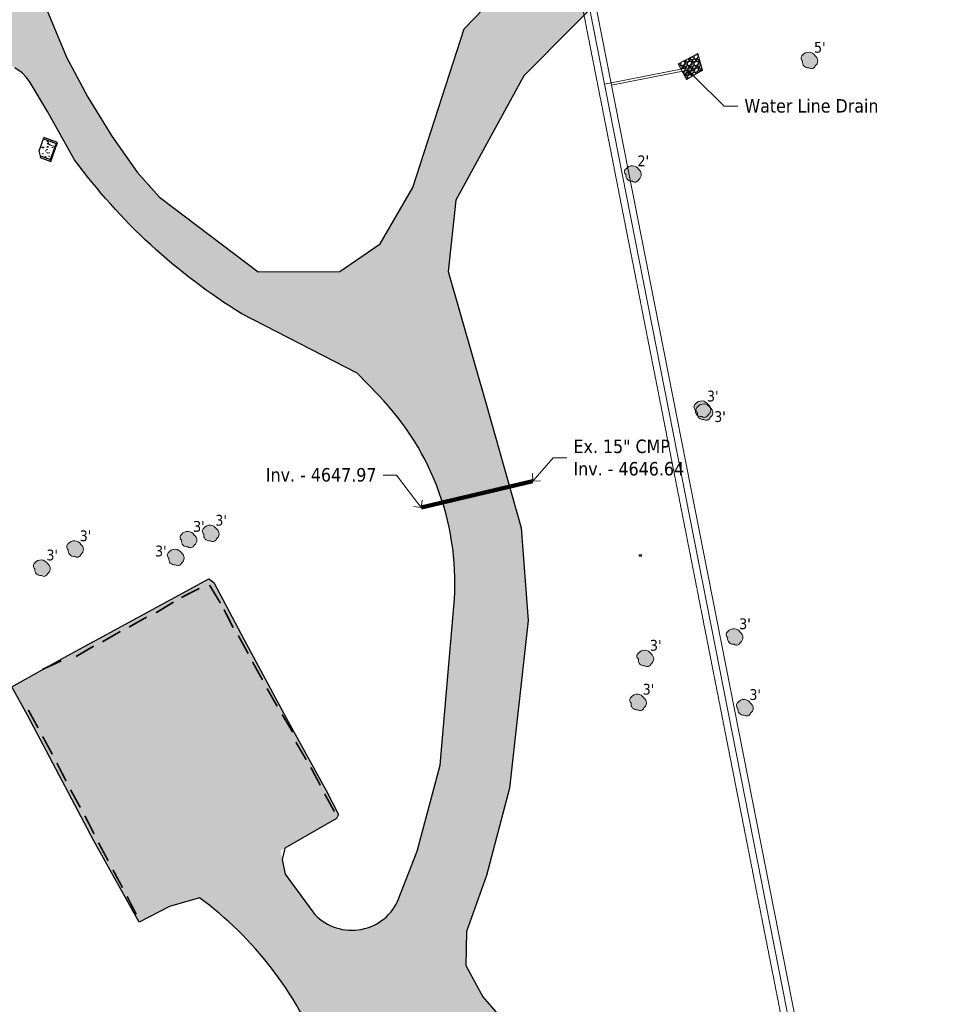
# Model space of a CAD drawing. Header units: feet. Extents: x 1134441 to 1136481, y 647925 to 649487.
# Tile 2 of 13: x 1134589 to 1134865, y 648217 to 648510. Entities that reach past the tile are written whole.
import ezdxf
from ezdxf import colors
from ezdxf.entities.mleader import LeaderData, LeaderLine
from ezdxf.math import Vec2, Vec3

# ---------------------------------------------------------------- set-up
doc = ezdxf.new("R2010")
doc.units = ezdxf.units.FT
doc.header["$LTSCALE"] = 0.75
doc.header["$MEASUREMENT"] = 0
doc.linetypes.add('HIDDEN2', pattern=[0.1875, 0.125, -0.0625])
doc.linetypes.add('PHANTOM2', pattern=[1.25, 0.625, -0.125, 0.125, -0.125, 0.125, -0.125])
for name, color, linetype, lineweight in [('V-PVMT-ASPH', 41, 'Continuous', 25), ('V-PVMT-CONC', 81, 'Continuous', 25), ('V-PVMT-CURB', 121, 'Continuous', 25), ('V-PVMT-HTCH-ASPH', 9, 'Continuous', 13), ('V-PVMT-HTCH-CONC', 9, 'Continuous', 13), ('V-SITE-ROCK', 144, 'Continuous', 18), ('V-UTIL-IRRI', 181, 'Continuous', 15)]:
    doc.layers.add(name, color=color, linetype=linetype, lineweight=lineweight)
for name, color, linetype, lineweight, true_color in [('V-UTIL-STRM-LINE', 1, 'HIDDEN2', 15, 0xff0000), ('V-UTIL-STRM-STRC-TEXT', 1, 'Continuous', 20, 0xff0000), ('V-UTIL-WATR-LINE', 5, 'W_LINE', 15, 0x0000ff), ('V-WATR-TEXT', 5, 'Continuous', 20, 0x0000ff)]:
    doc.layers.add(name, color=color, linetype=linetype, lineweight=lineweight, true_color=true_color)
doc.styles.add('SEI Annotative', font='tahoma.ttf', dxfattribs={"height": 0.1})
doc.styles.add('SEI-Dim & Leader', font='tahoma.ttf')
doc.linetypes.add('W_LINE', pattern='A,0.15,-0.15,0.15,-0.15,0.15,-0.15,0.15,-0.15,0.15,-0.15,["W",SEI-Dim & Leader,S=0.08,R=0,X=-0.025,Y=-0.05],-0.15', length=1.65)

# ---------------------------------------------------------------- blocks, each defined once
blk = doc.blocks.new('_Open90')
at = {"color": 0, "linetype": 'ByBlock', "lineweight": -2}
for p, q in [((0, 0), (-1, 0)), ((-0.5, 0.5), (0, 0)), ((0, 0), (-0.5, -0.5))]:
    blk.add_line(p, q, dxfattribs=at)
blk = doc.blocks.new('V-UTIL-IRRI-Sprinkler Control Box')
at = {"color": 0, "linetype": 'ByBlock', "lineweight": -2}
for p, q in [((-0.03515625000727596, 0.03515625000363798), (-0.03515625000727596, -0.03515624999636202)), ((0.03515624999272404, 0.03515625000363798), (-0.03515625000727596, 0.03515625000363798)), ((0.03515624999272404, -0.03515624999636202), (0.03515624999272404, 0.03515625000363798)), ((-0.03515625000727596, -0.03515624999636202), (0.03515624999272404, -0.03515624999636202))]:
    blk.add_line(p, q, dxfattribs=at)
blk.add_circle((0, 0), 0.003217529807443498, dxfattribs=at)

msp = doc.modelspace()

# ---------------------------------------------------------------- hatches: boundary and pattern name
at = {"layer": 'V-PVMT-HTCH-ASPH', "transparency": 33554483}
h = msp.add_hatch(color=256, dxfattribs=at)
h.dxf.hatch_style = 1
h.paths.add_polyline_path([(1134734.895, 648210.6509999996), (1134727.112, 648219.568), (1134722.018, 648228.9070000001), (1134722.248, 648239.0589999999), (1134728.176, 648255.7000000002), (1134735.011, 648281.659), (1134740.591, 648331.4730000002), (1134738.56, 648359.0389999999), (1134728.26, 648395.5240000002), (1134716.817, 648435.2779999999), (1134719.073, 648456.4610000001), (1134739.308, 648493.4440000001), (1134768.632, 648523.0609999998), (1134806.595, 648556.0430000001), (1134846.377, 648585.5720000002), (1134882.618, 648612.0529999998), (1134913.498, 648651.1439999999), (1134937.521, 648694.2689999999), (1134959.491, 648736.2739999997), (1134978.544, 648777.7579999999), (1134996.663, 648818.3730000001), (1135017.225, 648859.7709999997), (1135036.231, 648904.3329999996), (1135054.039, 648947.9960000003), (1135071.155, 648989.7429999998), (1135088.834, 649035.9730000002), (1135107.038, 649078.0559999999), (1135111.950999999, 649112.435), (1135111.299000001, 649146.3479999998), (1135096.392, 649171.2000000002), (1135074.561, 649191.043), (1135034.217, 649217.915), (1134995.887, 649242.9359999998), (1134952.783, 649270.4580000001), (1134916.617000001, 649281.8169999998), (1134883.295, 649286.0240000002), (1134856.596, 649281.0779999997), (1134834.055, 649271.023), (1134795.533, 649244.798), (1134761.119, 649212.2630000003), (1134727.202, 649179.895), (1134692.663, 649145.9780000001), (1134658.754, 649108.6459999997), (1134636.194, 649076.8679999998), (1134610.221, 649042.8489999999), (1134587.09, 648997.2650000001), (1134567.692, 648955.0320000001), (1134557.27, 648908.2939999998), (1134547.325999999, 648867.1320000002), (1134544.253999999, 648853.7259999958), (1134543.597, 648850.1579999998), (1134543.788, 648849.9640000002), (1134540.670608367, 648837.8522184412), (1134538.068036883, 648825.6194752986), (1134536.986591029, 648818.5374968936), (1134536.431, 648811.395), (1134535.854269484, 648792.7814048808), (1134535.615, 648773.037), (1134535.814974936, 648765.4288633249), (1134536.459335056, 648757.8454252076), (1134538.133213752, 648745.1822317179), (1134540.247, 648732.585), (1134507.04, 648728.552), (1134507.449, 648717.8020000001), (1134501.975, 648716.8399999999), (1134498.723999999, 648714.4989999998), (1134488.642, 648710.0529999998), (1134474.749, 648701.716), (1134467.637, 648695.2290000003), (1134454.652, 648685.4649999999), (1134449.142, 648678.034), (1134448.066, 648670.2519999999), (1134451.484, 648664.983), (1134462.798, 648667.3629999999), (1134472.393999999, 648673.534), (1134480.429, 648671.452), (1134489.128, 648668.4869999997), (1134497.522, 648667.4219999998), (1134507.255, 648667.2220000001), (1134515.793735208, 648667.0465405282), (1134514.211956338, 648677.4828424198), (1134506.067250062, 648673.5595643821), (1134502.177216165, 648672.235295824), (1134497.313693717, 648671.1218309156), (1134492.390674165, 648671.3259249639), (1134486.285516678, 648673.1637658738), (1134480.181385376, 648675.4921176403), (1134475.486195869, 648678.5636320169), (1134470.964131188, 648682.9392147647), (1134469.590310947, 648687.0875405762), (1134470.093929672, 648690.5347249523), (1134472.170072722, 648693.68772901), (1134475.163246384, 648696.682328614), (1134477.554, 648698.773), (1134481.221248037, 648701.6233311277), (1134486.281558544, 648705.1762965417), (1134489.841, 648706.9620000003), (1134493.659758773, 648708.2999941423), (1134501.19171134, 648709.7739087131), (1134506.984, 648708.6969999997), (1134509.814999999, 648708.656), (1134511.472999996, 648695.554000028), (1134517.913, 648653.064), (1134530.070000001, 648649.0399999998), (1134537.146, 648644.9750000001), (1134547.5, 648640.9499999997), (1134550.755355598, 648639.994093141), (1134555.180970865, 648637.0071216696), (1134556.419, 648633.4019999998), (1134559.544, 648615.8489999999), (1134567.379, 648575.5239999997), (1134572.941, 648547.5929999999), (1134571.694, 648545.1719999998), (1134568.334, 648545.682), (1134553.843, 648548.435), (1134538.301, 648550.8089999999), (1134544.112, 648520.1140000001), (1134547.621, 648505.7039999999), (1134549.749306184, 648501.1861663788), (1134551.052406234, 648494.3636846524), (1134551.358, 648490.4309999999), (1134551.200322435, 648487.1983866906), (1134550.654747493, 648484.0082457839), (1134549.506663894, 648479.9539336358), (1134547.989, 648476.023), (1134544.876282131, 648469.9036357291), (1134541.710905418, 648465.404457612), (1134536.813467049, 648461.3155805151), (1134535.098, 648459.548), (1134532.480942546, 648456.1102692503), (1134531.016, 648453.389), (1134530.435971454, 648451.033582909), (1134530.578, 648447.9610000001), (1134530.976753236, 648446.4336426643), (1134531.620882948, 648444.992489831), (1134532.405908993, 648443.8353705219), (1134533.392, 648442.844), (1134535.276383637, 648441.6352064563), (1134538.048, 648440.6179999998), (1134541.220908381, 648440.188483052), (1134543.833000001, 648440.551), (1134544.946472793, 648441.0192387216), (1134545.929967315, 648441.7205287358), (1134547.039989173, 648442.8922349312), (1134547.943, 648444.23), (1134548.597892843, 648445.6985651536), (1134548.973096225, 648447.2621477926), (1134549.082462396, 648449.0497171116), (1134548.897, 648450.8310000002), (1134548.427246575, 648452.2966794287), (1134547.612116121, 648453.6022240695), (1134545.091432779, 648456.0205465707), (1134544.37572719, 648459.5822644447), (1134545.181813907, 648461.5018094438), (1134547.526000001, 648466.656), (1134550.118718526, 648472.0746408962), (1134553.827, 648479.7400000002), (1134554.673246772, 648481.9738128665), (1134555.161383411, 648484.3121405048), (1134555.575149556, 648488.9950459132), (1134555.618, 648493.696), (1134556.904, 648501.9199999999), (1134587.160152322, 648496.2511467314), (1134590.850426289, 648493.7984973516), (1134592.425, 648491.3870000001), (1134597.594, 648482.78), (1134605.686, 648468.4709999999, 0.09668440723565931), (1134655.470999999, 648422.6080000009), (1134689.73, 648404.9709999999), (1134696.149338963, 648398.3766053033, -0.2178928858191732), (1134718.527935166, 648335.6857125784), (1134714.448, 648288.4780000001), (1134707.611, 648262.872), (1134702.600218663, 648250.0607439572, -0.5949137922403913), (1134676.537, 648244.816), (1134668.279, 648256.0350000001), (1134666.941453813, 648263.0434197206), (1134683.547999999, 648272.5870000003), (1134684.193, 648273.8249999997), (1134680.545, 648280.9100000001), (1134668.747, 648302.355), (1134656.09, 648325.682), (1134647.136, 648342.7620000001), (1134645.665999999, 648343.8629999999), (1134628.888, 648334.787), (1134602.558, 648320.4610000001), (1134586.976, 648311.801), (1134591.653, 648303.3569999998), (1134611.418, 648265.9589999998), (1134624.847, 648241.7949999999), (1134633.882999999, 648246.4529999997), (1134642.885, 648248.98, -0.1417062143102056), (1134679.004, 648202.214), (1134676.385, 648186.6409999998), (1134663.611, 648160.466), (1134647.654999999, 648119.6749999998), (1134636.030999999, 648073.517), (1134632.452, 648030.0660000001), (1134641.003, 647975.6869999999), (1134653.314999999, 647924.656), (1134671.767, 647938.631), (1134661.365, 647978.8769999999), (1134654.64, 648028.9890000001), (1134658.324, 648070.6490000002), (1134669.301, 648112.4790000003), (1134683.956, 648152.5800000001), (1134694.367000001, 648175.6740000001), (1134696.981, 648180.108), (1134709.513, 648185.696), (1134724.142999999, 648184.6859999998), (1134732.878, 648182.7689999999), (1134772.427, 648164.2510000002), (1134803.909, 648145.9079999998), (1134820.558, 648130.0690000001), (1134836.305, 648107.6809999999), (1134853.109, 648070.4499999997), (1134857.767, 648057.4479999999), (1134879.185000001, 648052.0120000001), (1134869.618, 648079.3569999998), (1134854.823, 648117.4649999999), (1134833.748, 648146.244), (1134815.223, 648160.1869999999), (1134781.822, 648181.915), (1134743.005, 648204.661)])
h.paths.add_polyline_path([(1134684.538, 648435.2489999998), (1134660.276, 648435.094), (1134630.903151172, 648457.3682325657), (1134624.279, 648464.7209999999), (1134616.757, 648475.4979999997), (1134609.659162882, 648487.0325647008), (1134603.249, 648498.963), (1134591.751, 648526.6629999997), (1134584.58, 648549.3169999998), (1134579.313, 648578.5150000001), (1134568.325999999, 648635.892), (1134561.593, 648678.7310000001), (1134555.288000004, 648714.8619999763), (1134553.058, 648728.551), (1134550.742441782, 648741.1201033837), (1134548.948169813, 648753.7741445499), (1134548.007037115, 648763.7697386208), (1134547.593, 648773.801), (1134547.493847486, 648797.4066217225), (1134548.821146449, 648801.0899023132), (1134550.495999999, 648802.5149999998), (1134556.919, 648805.4139999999), (1134562.947096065, 648808.2635816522), (1134569.132857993, 648810.7524382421), (1134575.355075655, 648812.8351738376), (1134581.691, 648814.5410000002), (1134585.277573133, 648815.3645123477), (1134589.12899851, 648811.4984071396, 0.08007607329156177), (1134591.492243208, 648809.3666843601), (1134602.37618887, 648802.3268988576, 0.3574516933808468), (1134614.974244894, 648803.749807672), (1134620.16752813, 648809.0870256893, -0.1127130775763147), (1134623.904582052, 648811.5066153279, 0.8808980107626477), (1134620.332594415, 648827.211972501, -0.2103036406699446), (1134612.679147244, 648829.7262427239), (1134605.534, 648836.146), (1134591.184708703, 648845.5042798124), (1134594.738, 648863.6529999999), (1134576.852, 648858.625), (1134561.156048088, 648853.9872615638, -0.5777278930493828), (1134557.390124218, 648857.5699237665), (1134569.165, 648906.227), (1134583.714, 648948.5189999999), (1134603.081999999, 648991.932), (1134624.409, 649032.8169999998), (1134645.648, 649070.0619999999), (1134668.308, 649101.1380000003), (1134700.861, 649137.4380000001), (1134736.142999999, 649171.2599999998), (1134769.905, 649204.0919999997), (1134802.121, 649234.7689999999), (1134839.593, 649260.3649999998), (1134859.89, 649269.486), (1134884.931, 649274.3319999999), (1134913.790999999, 649270.2609999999), (1134943.997, 649256.0899999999), (1134987.671, 649231.4069999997), (1135026.68, 649208.1739999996), (1135066.898, 649181.5130000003), (1135088.605, 649162.1979999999), (1135100.673, 649141.5439999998), (1135100.5, 649115.2929999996), (1135095.249, 649083.2009999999), (1135078.139, 649039.216), (1135061.037, 648995.139), (1135043.38, 648952.787), (1135024.328, 648908.4010000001), (1135004.885, 648865.3819999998), (1134986.015, 648823.0860000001), (1134968.11, 648783.233), (1134949.46, 648742.307), (1134927.439999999, 648700.452), (1134903.339, 648657.756), (1134874.885, 648621.2589999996), (1134839.298, 648595.4440000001), (1134796.247, 648568.4359999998), (1134757.017, 648544.0249999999), (1134721.619, 648507.4079999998), (1134706.280999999, 648460.1660000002), (1134696.603, 648443.4469999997)], flags=16)
h.paths.add_polyline_path([(1134604.654476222, 648805.8223054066), (1134595.351, 648811.2449999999), (1134586.320643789, 648818.4267525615, -0.304796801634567), (1134584.971183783, 648822.6800139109), (1134587.045501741, 648829.774043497), (1134588.709292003, 648835.4640956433, -0.4830879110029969), (1134594.51443255, 648837.8250551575), (1134604.719890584, 648832.0657475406, -0.2249957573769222), (1134609.657971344, 648825.066114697), (1134612.098747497, 648810.9967161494, -0.6375507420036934)], flags=16)
h.paths.add_polyline_path([(1134973.494, 648968.4610000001), (1134966.973, 648976.0019999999), (1134968.289, 648984.551), (1134973.363, 648988.0430000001), (1134979.127, 648988.0460000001), (1134985.746, 648984.1689999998), (1134989.51, 648981.1229999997), (1135001.188, 648984.1329999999), (1135021.046506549, 648993.9202993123), (1135022.363, 648997.7909999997), (1135033.956, 649031.409), (1135040.21293883, 649049.0315975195), (1135034.419, 649058.5800000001), (1135014.631, 649069.7290000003), (1134999.496, 649069.7599999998), (1134997.62, 649069.0460000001), (1134996.392, 649063.2549999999), (1134994.341, 649058.2259999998), (1134988.539, 649053.9199999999), (1134980.040999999, 649054.9890000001), (1134974.306, 649061.3839999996), (1134975.310000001, 649067.7409999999), (1134981.248, 649073.1509999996), (1134988.450999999, 649075.1669999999), (1134998.674000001, 649074.8289999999), (1135015.05, 649073.6979999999), (1135023.903, 649070.1200000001), (1135033.949, 649063.6869999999), (1135044.710703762, 649061.6995016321), (1135033.956, 649031.409), (1135022.363, 648997.7909999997), (1135009.415889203, 648959.7244295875), (1135010.456999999, 648959.895), (1135009.696, 648960.548), (1135017.828550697, 648984.458995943), (1135007.253, 648984.0149999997), (1134991.972, 648977.8300000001), (1134982.681, 648969.8560000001)], flags=0)
h.paths.add_polyline_path([(1134795.223999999, 649096.7759999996), (1134786.08, 649102.3229999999), (1134786.038, 649111.3710000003), (1134793.437, 649121.2199999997), (1134792.882, 649126.483), (1134781.882, 649137.5439999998), (1134771.092, 649143.5759999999), (1134758.891075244, 649145.7632922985), (1134773.547, 649159.4610000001), (1134786.618, 649171.3799999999), (1134801.182904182, 649185.6838577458), (1134805.455, 649175.9640000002), (1134812.363, 649170.6140000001), (1134822.122, 649164.8139999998), (1134826.939, 649167.122), (1134832.046, 649168.3649999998), (1134838.573, 649166.0929999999), (1134843.036, 649157.0559999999), (1134837.834, 649149.2930000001), (1134829.776000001, 649149.5720000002), (1134820.221, 649159.7489999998), (1134804.259, 649171.466), (1134797.104, 649172.9869999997), (1134787.071622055, 649171.7936425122), (1134773.547, 649159.4610000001), (1134770.683167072, 649156.7844069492), (1134774.13, 649149.548), (1134780.393999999, 649143.5550000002), (1134794.412, 649131.554), (1134804.18, 649120.744), (1134807.99, 649107.574), (1134802.731, 649099.9219999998)], flags=0)
at = {"layer": 'V-PVMT-HTCH-CONC', "transparency": 33554610}
h = msp.add_hatch(dxfattribs=at)
h.set_pattern_fill('AR-CONC', color=256, scale=0.5)
h.set_pattern_definition([(49.99999999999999, (1134597.545931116, 648472.1945169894), (3.586300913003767, -0.3137606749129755), [0.375, -4.125]), (355, (1134597.545931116, 648472.1945169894), (-0.693756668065, 3.760960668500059), [0.3, -3.3]), (100.45144446, (1134597.844789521, 648472.1683702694), (2.89254423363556, 3.447199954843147), [0.3187009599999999, -3.505710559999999]), (46.18420000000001, (1134597.545931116, 648473.1945169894), (5.336206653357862, -0.8275964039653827), [0.5625, -6.1875]), (96.63563549, (1134597.990614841, 648473.1255504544), (4.673309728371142, 4.870593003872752), [0.47805171, -5.258568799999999]), (351.1841639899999, (1134597.545931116, 648473.1945169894), (4.673309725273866, 4.870593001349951), [0.45, -4.950000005]), (21, (1134598.045931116, 648472.9445169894), (2.984535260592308, -2.013094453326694), [0.375, -4.125]), (326.0000000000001, (1134598.045931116, 648472.9445169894), (1.216576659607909, 3.625750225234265), [0.3, -3.3]), (71.45144474, (1134598.294642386, 648472.7767591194), (4.201111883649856, 1.612655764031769), [0.31870095, -3.50571056]), (37.50000000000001, (1134597.545931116, 648472.1945169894), (0.06079927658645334, 1.664469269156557), [0, -3.26, 0, -3.35, 0, -3.3125]), (7.499999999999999, (1134597.545931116, 648472.1945169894), (1.315347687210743, 1.972058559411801), [0, -1.91, 0, -3.185, 0, -1.2625]), (327.5, (1134596.430931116, 648472.1945169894), (2.669112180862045, -0.1127743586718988), [0, -1.25, 0, -3.9, 0, -5.175]), (317.5, (1134595.930931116, 648472.1945169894), (2.915930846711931, 0.5005249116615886), [0, -1.625, 0, -2.59, 0, -3.675])])
h.paths.add_polyline_path([(1134600.168, 648473.3300000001), (1134596.784, 648474.577), (1134596.431277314, 648474.7069778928), (1134595.107, 648471.082), (1134595.539, 648469.504), (1134598.374, 648468.5290000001)])
h.paths.add_polyline_path([(1134600.572, 648473.5860000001), (1134596.575, 648475.0969999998), (1134596.431277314, 648474.7069778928), (1134596.784, 648474.577), (1134600.168, 648473.3300000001), (1134598.374, 648468.5290000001), (1134595.539, 648469.504), (1134595.400915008, 648469.112925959), (1134596.273, 648468.8050000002), (1134598.618, 648467.977)])
at = {"layer": 'V-SITE-ROCK', "transparency": 33554559}
h = msp.add_hatch(dxfattribs=at)
h.set_pattern_fill('GRAVEL', color=256, scale=2)
h.set_pattern_definition([(228.012787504, (1.44, 2), (-16.00000000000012, -18.00000000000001), [0.269072, -26.6381760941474]), (184.969740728, (1.26, 1.8), (23.99999999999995, 2.00000000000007), [0.461736, -45.71184952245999]), (132.510447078, (0.8, 1.76), (20.00000000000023, -21.99999999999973), [0.325576, -32.2320651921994]), (267.273689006, (0.02, 1.26), (2.000000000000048, 40.00000000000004), [0.420476, -41.627116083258]), (292.833654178, (0, 0.84), (-9.999999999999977, 24.00000000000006), [0.41231, -40.8187462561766]), (357.273689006, (0.16, 0.46), (-40.00000000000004, 2.000000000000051), [0.420476, -41.627116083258]), (37.6942404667, (0.58, 0.44), (-26, -19.99999999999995), [0.5560579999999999, -55.049697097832]), (72.2553283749, (1.02, 0.78), (14.00000000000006, 44.00000000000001), [0.5249759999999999, -51.97264299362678]), (121.429565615, (1.18, 1.28), (-16.00000000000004, 25.99999999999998), [0.4219, -41.768146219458]), (175.236358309, (0.96, 1.64), (21.99999999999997, -2.000000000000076), [0.481664, -23.6015251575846]), (222.397437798, (0.48, 1.68), (-23.99999999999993, -21.99999999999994), [0.622896, -61.6667500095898]), (138.814074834, (2, 1.24), (-14.00000000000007, 12), [0.212602, -21.0476896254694]), (171.46923439, (1.84, 1.38), (26, -3.99999999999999), [0.404474, -40.043022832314]), (225, (1.44, 1.44), (-2.220446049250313e-16, -1.999999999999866), [0.282842, -2.5455851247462]), (203.198590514, (1.3, 1.68), (9.999999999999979, 3.999999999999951), [0.152316, -15.0792302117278]), (291.801409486, (1.16, 1.62), (-1.999999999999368, 6.000000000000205), [0.215406, -10.554923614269]), (30.96375653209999, (1.24, 1.42), (6.000000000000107, 3.999999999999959), [0.349858, -11.3120457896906]), (161.565051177, (1.54, 1.6), (4.000000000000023, -1.999999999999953), [0.252982, -6.071573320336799]), (16.389540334, (0, 1.62), (19.99999999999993, 6.000000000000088), [0.3544, -35.0856902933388]), (70.3461759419, (0.34, 1.72), (-8.00000000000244, -22.00000000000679), [0.297322, -29.434815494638]), (293.198590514, (1.54, 2), (-3.999999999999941, 9.999999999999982), [0.30463, -14.9269162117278]), (343.610459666, (1.66, 1.72), (-19.99999999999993, 6.000000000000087), [0.3543999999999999, -35.08569029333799]), (339.44395478, (0, 0.38), (-10.00000000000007, 4.000000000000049), [0.34176, -16.746247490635]), (294.775140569, (0.32, 0.26), (-10.00000000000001, 22), [0.286356, -28.349286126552]), (66.8014094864, (1.56, 0), (3.999999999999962, 9.99999999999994), [0.30463, -14.9269162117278]), (17.3540246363, (1.68, 0.28), (-25.99999999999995, -7.999999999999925), [0.335262, -33.19084722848]), (69.44395478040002, (0.58, 0), (-4.000000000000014, -9.99999999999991), [0.17088, -16.917127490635]), (101.309932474, (1.44, 0), (-1.999999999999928, 8.000000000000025), [0.10198, -10.0960590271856]), (165.963756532, (1.42, 0.1), (5.999999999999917, -2.000000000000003), [0.41231, -7.8339012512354]), (186.009005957, (1.02, 0.2), (20.00000000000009, 1.999999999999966), [0.3821, -37.8278463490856]), (303.690067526, (1.24, 1.24), (-1.999999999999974, 3.999999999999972), [0.2884439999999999, -6.922658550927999]), (353.157226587, (1.4, 1), (34.00000000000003, -4.000000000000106), [0.503588, -49.8551252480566]), (60.9453959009, (1.9, 0.94), (-7.999999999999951, -13.99999999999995), [0.205912, -20.385348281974]), (90, (2, 1.12), (-2, 2), [0.12, -1.88]), (120.256437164, (0.98, 0.26), (8.000000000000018, -14.00000000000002), [0.277848, -27.5070399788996]), (48.01278750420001, (0.84, 0.5), (16, 17.99999999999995), [0.538144, -26.3691040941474]), (0, (1.2, 0.9), (2, 2), [0.52, -1.48]), (325.3048464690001, (1.72, 0.9), (20.00000000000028, -13.99999999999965), [0.316228, -31.306548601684]), (254.054604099, (1.98, 0.72), (-2.000000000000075, -8.000000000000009), [0.291204, -14.269015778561]), (207.645975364, (1.9, 0.44), (-37.9999999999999, -20.0000000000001), [0.47413, -46.93894836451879]), (175.42607874, (1.48, 0.22), (-25.99999999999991, 2.000000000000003), [0.501598, -49.6581468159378])])
h.paths.add_polyline_path([(1134785.245, 648496.939), (1134791.122, 648499.9959999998), (1134792.472, 648495.059), (1134787.742, 648492.271)])
at = {"layer": 'V-SITE-ROCK', "transparency": 33554483}
h = msp.add_hatch(color=256, dxfattribs=at)
h.dxf.hatch_style = 1
edge = h.paths.add_edge_path()
edge.add_arc((1134824.037132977, 648498.1269052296), 2.292974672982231, 31.605782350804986, 141.6057822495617, ccw=False)
edge.add_arc((1134824.940383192, 648497.8295805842), 1.829951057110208, -54.999999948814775, 54.999999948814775, ccw=False)
edge.add_arc((1134824.872353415, 648496.7185485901), 1.183072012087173, 230.8562352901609, 340.8562351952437, ccw=False)
edge.add_arc((1134823.871482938, 648497.44472688), 1.663241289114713, 168.7854345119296, 278.78543441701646, ccw=False)
edge.add_arc((1134822.864164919, 648498.6596001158), 1.088198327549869, 125.0000000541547, 234.9999999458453, ccw=False)
h = msp.add_hatch(color=256, dxfattribs=at)
h.dxf.hatch_style = 1
edge = h.paths.add_edge_path()
edge.add_arc((1134771.526132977, 648464.3749052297), 2.292974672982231, 31.605782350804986, 141.6057822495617, ccw=False)
edge.add_arc((1134772.429383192, 648464.0775805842), 1.829951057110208, -54.999999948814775, 54.999999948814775, ccw=False)
edge.add_arc((1134772.361353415, 648462.9665485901), 1.183072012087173, 230.8562352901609, 340.8562351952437, ccw=False)
edge.add_arc((1134771.360482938, 648463.6927268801), 1.663241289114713, 168.7854345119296, 278.78543441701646, ccw=False)
edge.add_arc((1134770.353164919, 648464.9076001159), 1.088198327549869, 125.0000000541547, 234.9999999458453, ccw=False)
h = msp.add_hatch(color=256, dxfattribs=at)
h.dxf.hatch_style = 1
edge = h.paths.add_edge_path()
edge.add_arc((1134792.184132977, 648394.4469052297), 2.292974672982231, 31.605782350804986, 141.6057822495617, ccw=False)
edge.add_arc((1134793.087383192, 648394.1495805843), 1.829951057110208, -54.999999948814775, 54.999999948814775, ccw=False)
edge.add_arc((1134793.019353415, 648393.0385485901), 1.183072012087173, 230.8562352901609, 340.8562351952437, ccw=False)
edge.add_arc((1134792.018482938, 648393.7647268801), 1.663241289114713, 168.7854345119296, 278.78543441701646, ccw=False)
edge.add_arc((1134791.011164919, 648394.9796001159), 1.088198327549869, 125.0000000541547, 234.9999999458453, ccw=False)
h = msp.add_hatch(color=256, dxfattribs=at)
h.dxf.hatch_style = 1
edge = h.paths.add_edge_path()
edge.add_arc((1134792.778132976, 648393.5769052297), 2.292974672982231, 31.605782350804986, 141.6057822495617, ccw=False)
edge.add_arc((1134793.681383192, 648393.2795805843), 1.829951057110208, -54.999999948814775, 54.999999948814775, ccw=False)
edge.add_arc((1134793.613353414, 648392.1685485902), 1.183072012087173, 230.8562352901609, 340.8562351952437, ccw=False)
edge.add_arc((1134792.612482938, 648392.8947268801), 1.663241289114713, 168.7854345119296, 278.78543441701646, ccw=False)
edge.add_arc((1134791.605164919, 648394.1096001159), 1.088198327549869, 125.0000000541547, 234.9999999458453, ccw=False)
h = msp.add_hatch(color=256, dxfattribs=at)
h.dxf.hatch_style = 1
edge = h.paths.add_edge_path()
edge.add_arc((1134645.929132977, 648357.5229052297), 2.292974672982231, 31.605782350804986, 141.6057822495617, ccw=False)
edge.add_arc((1134646.832383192, 648357.2255805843), 1.829951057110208, -54.999999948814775, 54.999999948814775, ccw=False)
edge.add_arc((1134646.764353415, 648356.1145485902), 1.183072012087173, 230.8562352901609, 340.8562351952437, ccw=False)
edge.add_arc((1134645.763482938, 648356.8407268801), 1.663241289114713, 168.7854345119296, 278.78543441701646, ccw=False)
edge.add_arc((1134644.756164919, 648358.0556001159), 1.088198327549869, 125.0000000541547, 234.9999999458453, ccw=False)
h = msp.add_hatch(color=256, dxfattribs=at)
h.dxf.hatch_style = 1
edge = h.paths.add_edge_path()
edge.add_arc((1134639.336132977, 648355.6889052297), 2.292974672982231, 31.605782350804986, 141.6057822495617, ccw=False)
edge.add_arc((1134640.239383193, 648355.3915805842), 1.829951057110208, -54.999999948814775, 54.999999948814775, ccw=False)
edge.add_arc((1134640.171353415, 648354.2805485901), 1.183072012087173, 230.8562352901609, 340.8562351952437, ccw=False)
edge.add_arc((1134639.170482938, 648355.0067268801), 1.663241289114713, 168.7854345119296, 278.78543441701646, ccw=False)
edge.add_arc((1134638.163164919, 648356.2216001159), 1.088198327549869, 125.0000000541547, 234.9999999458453, ccw=False)
h = msp.add_hatch(color=256, dxfattribs=at)
h.dxf.hatch_style = 1
edge = h.paths.add_edge_path()
edge.add_arc((1134605.603132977, 648352.8899052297), 2.292974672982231, 31.605782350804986, 141.6057822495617, ccw=False)
edge.add_arc((1134606.506383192, 648352.5925805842), 1.829951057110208, -54.999999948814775, 54.999999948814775, ccw=False)
edge.add_arc((1134606.438353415, 648351.4815485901), 1.183072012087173, 230.8562352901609, 340.8562351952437, ccw=False)
edge.add_arc((1134605.437482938, 648352.2077268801), 1.663241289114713, 168.7854345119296, 278.78543441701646, ccw=False)
edge.add_arc((1134604.430164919, 648353.4226001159), 1.088198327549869, 125.0000000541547, 234.9999999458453, ccw=False)
h = msp.add_hatch(color=256, dxfattribs=at)
h.dxf.hatch_style = 1
edge = h.paths.add_edge_path()
edge.add_arc((1134635.532132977, 648350.3599052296), 2.292974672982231, 31.605782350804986, 141.6057822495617, ccw=False)
edge.add_arc((1134636.435383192, 648350.0625805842), 1.829951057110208, -54.999999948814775, 54.999999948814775, ccw=False)
edge.add_arc((1134636.367353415, 648348.9515485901), 1.183072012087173, 230.8562352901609, 340.8562351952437, ccw=False)
edge.add_arc((1134635.366482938, 648349.6777268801), 1.663241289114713, 168.7854345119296, 278.78543441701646, ccw=False)
edge.add_arc((1134634.359164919, 648350.8926001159), 1.088198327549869, 125.0000000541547, 234.9999999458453, ccw=False)
h = msp.add_hatch(color=256, dxfattribs=at)
h.dxf.hatch_style = 1
edge = h.paths.add_edge_path()
edge.add_arc((1134595.693132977, 648347.1899052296), 2.292974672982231, 31.605782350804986, 141.6057822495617, ccw=False)
edge.add_arc((1134596.596383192, 648346.8925805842), 1.829951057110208, -54.999999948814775, 54.999999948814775, ccw=False)
edge.add_arc((1134596.528353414, 648345.78154859), 1.183072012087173, 230.8562352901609, 340.8562351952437, ccw=False)
edge.add_arc((1134595.527482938, 648346.50772688), 1.663241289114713, 168.7854345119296, 278.78543441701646, ccw=False)
edge.add_arc((1134594.520164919, 648347.7226001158), 1.088198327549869, 125.0000000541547, 234.9999999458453, ccw=False)
h = msp.add_hatch(color=256, dxfattribs=at)
h.dxf.hatch_style = 1
edge = h.paths.add_edge_path()
edge.add_arc((1134801.770132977, 648326.7399052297), 2.292974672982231, 31.605782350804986, 141.6057822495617, ccw=False)
edge.add_arc((1134802.673383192, 648326.4425805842), 1.829951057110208, -54.999999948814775, 54.999999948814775, ccw=False)
edge.add_arc((1134802.605353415, 648325.3315485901), 1.183072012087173, 230.8562352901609, 340.8562351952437, ccw=False)
edge.add_arc((1134801.604482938, 648326.0577268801), 1.663241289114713, 168.7854345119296, 278.78543441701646, ccw=False)
edge.add_arc((1134800.597164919, 648327.2726001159), 1.088198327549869, 125.0000000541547, 234.9999999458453, ccw=False)
h = msp.add_hatch(color=256, dxfattribs=at)
h.dxf.hatch_style = 1
edge = h.paths.add_edge_path()
edge.add_arc((1134775.210132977, 648320.3509052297), 2.292974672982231, 31.605782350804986, 141.6057822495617, ccw=False)
edge.add_arc((1134776.113383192, 648320.0535805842), 1.829951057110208, -54.999999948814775, 54.999999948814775, ccw=False)
edge.add_arc((1134776.045353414, 648318.9425485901), 1.183072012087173, 230.8562352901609, 340.8562351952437, ccw=False)
edge.add_arc((1134775.044482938, 648319.6687268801), 1.663241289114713, 168.7854345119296, 278.78543441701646, ccw=False)
edge.add_arc((1134774.037164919, 648320.8836001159), 1.088198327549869, 125.0000000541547, 234.9999999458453, ccw=False)
h = msp.add_hatch(color=256, dxfattribs=at)
h.dxf.hatch_style = 1
edge = h.paths.add_edge_path()
edge.add_arc((1134773.058132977, 648307.2819052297), 2.292974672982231, 31.605782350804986, 141.6057822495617, ccw=False)
edge.add_arc((1134773.961383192, 648306.9845805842), 1.829951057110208, -54.999999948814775, 54.999999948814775, ccw=False)
edge.add_arc((1134773.893353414, 648305.8735485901), 1.183072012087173, 230.8562352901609, 340.8562351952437, ccw=False)
edge.add_arc((1134772.892482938, 648306.5997268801), 1.663241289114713, 168.7854345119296, 278.78543441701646, ccw=False)
edge.add_arc((1134771.885164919, 648307.8146001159), 1.088198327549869, 125.0000000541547, 234.9999999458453, ccw=False)
h = msp.add_hatch(color=256, dxfattribs=at)
h.dxf.hatch_style = 1
edge = h.paths.add_edge_path()
edge.add_arc((1134804.810132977, 648305.6959052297), 2.292974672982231, 31.605782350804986, 141.6057822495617, ccw=False)
edge.add_arc((1134805.713383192, 648305.3985805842), 1.829951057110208, -54.999999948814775, 54.999999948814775, ccw=False)
edge.add_arc((1134805.645353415, 648304.2875485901), 1.183072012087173, 230.8562352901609, 340.8562351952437, ccw=False)
edge.add_arc((1134804.644482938, 648305.0137268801), 1.663241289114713, 168.7854345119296, 278.78543441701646, ccw=False)
edge.add_arc((1134803.637164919, 648306.2286001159), 1.088198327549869, 125.0000000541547, 234.9999999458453, ccw=False)

# ---------------------------------------------------------------- linework, layer by layer
at = {"layer": 'V-PVMT-ASPH', "flags": 128}
for points in [[(1134591.751, 648526.6629999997), (1134603.249, 648498.963), (1134609.659162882, 648487.0325647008), (1134616.757, 648475.4979999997), (1134616.757, 648475.4979999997), (1134624.279, 648464.7209999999), (1134624.279, 648464.7209999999), (1134630.843, 648457.435), (1134631.365, 648457.0180000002), (1134660.276, 648435.094), (1134684.538, 648435.2489999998), (1134696.603, 648443.4469999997), (1134706.280999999, 648460.1660000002), (1134721.619, 648507.4079999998), (1134757.017, 648544.0249999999)], [(1134768.632, 648523.0609999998), (1134739.308, 648493.4440000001), (1134719.073, 648456.4610000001), (1134716.817, 648435.2779999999), (1134728.26, 648395.5240000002), (1134738.56, 648359.0389999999), (1134740.591, 648331.4730000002), (1134735.011, 648281.659), (1134728.176, 648255.7000000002), (1134722.248, 648239.0589999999), (1134722.018, 648228.9070000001), (1134727.112, 648219.568), (1134734.895, 648210.6509999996), (1134743.005, 648204.661), (1134781.822, 648181.915), (1134815.223, 648160.1869999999), (1134833.748, 648146.244), (1134854.823, 648117.4649999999), (1134869.618, 648079.3569999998), (1134879.185000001, 648052.0120000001)]]:
    msp.add_lwpolyline(points, dxfattribs=at)
msp.add_lwpolyline([(1134679.004, 648202.214, 0.1417062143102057), (1134642.885, 648248.98), (1134633.882999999, 648246.4529999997), (1134624.847, 648241.7949999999), (1134611.418, 648265.9589999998), (1134591.653, 648303.3569999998), (1134586.976, 648311.801), (1134602.558, 648320.4610000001), (1134628.888, 648334.787), (1134645.665999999, 648343.8629999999), (1134647.136, 648342.7620000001), (1134656.09, 648325.682), (1134668.747, 648302.355), (1134680.545, 648280.9100000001), (1134684.193, 648273.8249999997), (1134683.547999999, 648272.5870000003), (1134668.251, 648263.7960000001), (1134667.449, 648260.3839999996), (1134668.279, 648256.0350000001), (1134676.537, 648244.816, 0.5459039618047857), (1134701.786, 648247.9789999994), (1134701.786, 648247.9789999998), (1134707.611, 648262.872), (1134714.448, 648288.4780000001), (1134718.527935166, 648335.6857125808, 0.2178928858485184), (1134696.149338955, 648398.3766053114), (1134689.73, 648404.9709999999), (1134655.470999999, 648422.6080000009, -0.09668440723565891), (1134605.686, 648468.4709999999), (1134597.594, 648482.78), (1134592.425, 648491.3870000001), (1134591.415329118, 648492.9333351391), (1134590.141, 648494.27), (1134590.141, 648494.27), (1134587.940941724, 648495.732214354)], format="xyb", dxfattribs=at)
at = {"layer": 'V-PVMT-CONC', "flags": 128}
for points in [[(1134595.539, 648469.504), (1134595.107, 648471.082), (1134596.431277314, 648474.7069778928)], [(1134596.575, 648475.097), (1134596.431277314, 648474.7069778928), (1134596.784, 648474.577), (1134600.168, 648473.3300000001), (1134598.374, 648468.5290000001), (1134595.539, 648469.504), (1134595.400915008, 648469.112925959), (1134596.273, 648468.8050000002), (1134598.618, 648467.977), (1134600.572, 648473.5860000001), (1134596.574999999, 648475.0970000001)]]:
    msp.add_lwpolyline(points, dxfattribs=at)
at = {"layer": 'V-PVMT-CURB', "const_width": 0.5, "flags": 128}
for points in [[(1134645.822, 648342.017), (1134649.06, 648336.641)], [(1134637.45, 648338.303), (1134642.813, 648341.038)], [(1134629.927, 648333.785), (1134635.107, 648336.939)], [(1134650.139, 648334.756), (1134652.869, 648329.327)], [(1134621.881, 648329.521), (1134627.131, 648332.489)], [(1134613.977, 648325.144), (1134619.311, 648328.22)], [(1134654.384, 648327.009), (1134657.323, 648321.63)], [(1134606.091, 648320.75), (1134611.39, 648323.871)], [(1134596.173, 648316.967), (1134601.726, 648319.497)], [(1134658.594, 648319.174), (1134661.576, 648313.83)], [(1134662.919, 648311.27), (1134665.942, 648305.982)], [(1134594.826, 648299.544), (1134591.912, 648304.877)], [(1134667.422, 648303.535), (1134670.566, 648298.26)], [(1134599.076, 648291.684), (1134596.19, 648296.992)], [(1134671.509, 648295.313), (1134674.586, 648290.099)], [(1134603.17, 648283.707), (1134600.405, 648289.138)], [(1134675.947, 648287.819), (1134678.8, 648282.459)], [(1134607.394, 648275.87), (1134604.488, 648281.166)], [(1134680.068, 648279.923), (1134682.973, 648274.672)], [(1134611.495, 648267.98), (1134608.76, 648273.397)], [(1134615.692, 648260.031), (1134612.802, 648265.404)], [(1134619.938, 648252.05), (1134617.115, 648257.339)], [(1134624.047, 648244.097), (1134621.304, 648249.426)]]:
    msp.add_lwpolyline(points, dxfattribs=at)
at = {"layer": 'V-SITE-ROCK', "flags": 128}
msp.add_lwpolyline([(1134785.245, 648496.939), (1134791.122, 648499.9959999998), (1134792.472, 648495.059), (1134787.742, 648492.271)], close=True, dxfattribs=at)
for points in [[(1134822.24, 648499.5509999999, -0.52056705), (1134825.99, 648499.3285887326, -0.52056705), (1134825.99, 648496.3305724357, -0.52056705), (1134824.125517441, 648495.8009999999, -0.52056705), (1134822.24, 648497.7682002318, -0.52056705)], [(1134769.729, 648465.7989999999, -0.52056705), (1134773.479, 648465.5765887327, -0.52056705), (1134773.479, 648462.5785724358, -0.52056705), (1134771.614517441, 648462.0489999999, -0.52056705), (1134769.729, 648464.0162002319, -0.52056705)], [(1134790.387, 648395.8709999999, -0.52056705), (1134794.137, 648395.6485887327, -0.52056705), (1134794.137, 648392.6505724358, -0.52056705), (1134792.272517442, 648392.1209999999, -0.52056705), (1134790.387, 648394.0882002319, -0.52056705)], [(1134790.981, 648395.0009999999, -0.52056705), (1134794.731, 648394.7785887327, -0.52056705), (1134794.731, 648391.7805724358, -0.52056705), (1134792.866517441, 648391.2509999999, -0.52056705), (1134790.981, 648393.2182002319, -0.52056705)], [(1134644.132, 648358.9469999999, -0.52056705), (1134647.882, 648358.7245887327, -0.52056705), (1134647.882, 648355.7265724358, -0.52056705), (1134646.017517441, 648355.1969999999, -0.52056705), (1134644.132, 648357.1642002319, -0.52056705)], [(1134637.539, 648357.1129999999, -0.52056705), (1134641.289, 648356.8905887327, -0.52056705), (1134641.289, 648353.8925724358, -0.52056705), (1134639.424517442, 648353.3629999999, -0.52056705), (1134637.539, 648355.3302002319, -0.52056705)], [(1134603.806, 648354.3139999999, -0.52056705), (1134607.556, 648354.0915887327, -0.52056705), (1134607.556, 648351.0935724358, -0.52056705), (1134605.691517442, 648350.5639999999, -0.52056705), (1134603.806, 648352.5312002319, -0.52056705)], [(1134633.735, 648351.7839999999, -0.52056705), (1134637.485, 648351.5615887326, -0.52056705), (1134637.485, 648348.5635724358, -0.52056705), (1134635.620517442, 648348.0339999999, -0.52056705), (1134633.735, 648350.0012002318, -0.52056705)], [(1134593.896, 648348.6139999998, -0.52056705), (1134597.646, 648348.3915887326, -0.52056705), (1134597.646, 648345.3935724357, -0.52056705), (1134595.781517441, 648344.8639999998, -0.52056705), (1134593.896, 648346.8312002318, -0.52056705)], [(1134799.973, 648328.1639999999, -0.52056705), (1134803.723, 648327.9415887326, -0.52056705), (1134803.723, 648324.9435724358, -0.52056705), (1134801.858517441, 648324.4139999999, -0.52056705), (1134799.973, 648326.3812002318, -0.52056705)], [(1134773.413, 648321.7749999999, -0.52056705), (1134777.163, 648321.5525887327, -0.52056705), (1134777.163, 648318.5545724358, -0.52056705), (1134775.298517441, 648318.0249999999, -0.52056705), (1134773.413, 648319.9922002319, -0.52056705)], [(1134771.261, 648308.7059999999, -0.52056705), (1134775.011, 648308.4835887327, -0.52056705), (1134775.011, 648305.4855724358, -0.52056705), (1134773.146517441, 648304.9559999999, -0.52056705), (1134771.261, 648306.9232002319, -0.52056705)], [(1134803.013, 648307.1199999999, -0.52056705), (1134806.763, 648306.8975887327, -0.52056705), (1134806.763, 648303.8995724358, -0.52056705), (1134804.898517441, 648303.3699999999, -0.52056705), (1134803.013, 648305.3372002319, -0.52056705)]]:
    msp.add_lwpolyline(points, format="xyb", close=True, dxfattribs=at)
at = {"layer": 'V-UTIL-STRM-LINE', "const_width": 1.25, "elevation": 4647.966999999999, "flags": 128}
msp.add_lwpolyline([(1134708.76, 648365.054), (1134741.996, 648372.903)], dxfattribs=at)
at = {"layer": 'V-UTIL-WATR-LINE', "flags": 128}
for points in [[(1134858.557610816, 648010.4898877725), (1134826.551, 648169.775), (1134826.363, 648170.821), (1134717.163755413, 648725.1374681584), (1134629.625, 649043.227), (1134625.054, 649060.913), (1134616.072228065, 649112.68400944), (1134604.908, 649127.2305)], [(1134860.518417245, 648010.8838904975), (1134828.515838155, 648170.1489383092), (1134828.328508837, 648171.1912067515), (1134719.111722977, 648725.5967178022), (1134719.100313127, 648725.6381777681)], [(1134787.487, 648495.713), (1134763.298628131, 648490.9479387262)], [(1134788.07, 648495.081), (1134765.402545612, 648490.6155564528)]]:
    msp.add_lwpolyline(points, dxfattribs=at)
at = {"layer": 'V-UTIL-WATR-LINE', "linetype": 'PHANTOM2', "ltscale": 0.75, "flags": 128}
msp.add_lwpolyline([(1134856.596804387, 648010.0958850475), (1134824.586161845, 648169.4010616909), (1134824.397491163, 648170.4507932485), (1134715.215787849, 648724.6782185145), (1134627.692539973, 649042.7114006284), (1134623.097313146, 649060.4911384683), (1134614.185837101, 649111.8569618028), (1134603.321415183, 649126.0128183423)], dxfattribs=at)

# ---------------------------------------------------------------- block references
at = {"layer": 'V-UTIL-IRRI', "xscale": 10, "yscale": 5}
msp.add_blockref('V-UTIL-IRRI-Sprinkler Control Box', (1134774.0165, 648350.7945000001), dxfattribs=at)

# ---------------------------------------------------------------- texts
at = {"layer": 'V-SITE-ROCK', "style": 'SEI Annotative'}
for s, p in [("5'", (1134825.643731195, 648500.2837688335)), ("2'", (1134773.132731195, 648466.5317688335)), ("3'", (1134793.790731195, 648396.6037688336)), ("3'", (1134795.947578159, 648390.4846082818)), ("3'", (1134647.535731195, 648359.6797688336)), ("3'", (1134640.942731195, 648357.8457688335)), ("3'", (1134607.209731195, 648355.0467688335)), ("3'", (1134629.627473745, 648350.5306677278)), ("3'", (1134597.299731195, 648349.3467688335)), ("3'", (1134803.376731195, 648328.8967688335)), ("3'", (1134776.816731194, 648322.5077688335)), ("3'", (1134774.664731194, 648309.4387688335)), ("3'", (1134806.416731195, 648307.8527688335))]:
    msp.add_text(s, height=3.2, dxfattribs=at).set_placement(p)

# ---------------------------------------------------------------- leaders
at = {"layer": 'V-UTIL-STRM-STRC-TEXT'}
ml = msp.add_multileader_mtext('Standard', dxfattribs=at)
ml.set_content('Ex. 15" CMP\\PInv. - 4646.64', color=256, style='SEI-Dim & Leader')
ml.set_leader_properties(color=256, linetype='ByLayer', lineweight=-1)
ml.set_arrow_properties(name='OPEN90')
ml.build(insert=Vec2(0, 0))
ml.multileader.update_dxf_attribs({"text_left_attachment_type": 2, "text_right_attachment_type": 2, "dogleg_length": 0.1, "arrow_head_size": 3.2, "scale": 40})
ctx = ml.context
ctx.base_point, ctx.scale, ctx.arrow_head_size, ctx.plane_origin = Vec3(1134752.092506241, 648379.8106324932, 4647.966999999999), 40, 3.2, Vec3(1134741.996, 648372.903, 4647.966999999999)
ctx.left_attachment, ctx.right_attachment = 2, 2
notes = []
notes.append((ctx, [(0, (1, 1, 0), (1134748.092506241, 648379.8106324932, 4647.966999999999), (1, 0), 4, [(0, [(1134741.996, 648372.903, 4647.966999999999)], 0, [])])]))
ctx.mtext.insert, ctx.mtext.flow_direction = Vec3(1134754.092506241, 648385.2594795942, 4647.966999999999), 5
ml = msp.add_multileader_mtext('Standard', dxfattribs=at)
ml.set_content('Inv. - 4647.97', color=256, style='SEI-Dim & Leader')
ml.set_leader_properties(color=256, linetype='ByLayer', lineweight=-1)
ml.set_arrow_properties(name='OPEN90')
ml.build(insert=Vec2(0, 0))
ml.multileader.update_dxf_attribs({"text_left_attachment_type": 2, "text_right_attachment_type": 2, "dogleg_length": 0.1, "arrow_head_size": 3.2, "scale": 40})
ctx = ml.context
ctx.base_point, ctx.scale, ctx.arrow_head_size, ctx.plane_origin = Vec3(1134659.279507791, 648374.7158012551, 7.848999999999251), 40, 3.2, Vec3(1134708.76, 648365.0540000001, 7.848999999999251)
ctx.left_attachment, ctx.right_attachment, ctx.text_align_type = 2, 2, 2
notes.append((ctx, [(0, (1, 1, 0), (1134701.479642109, 648374.7158012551, 7.848999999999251), (-1, 0), 4, [(0, [(1134708.76, 648365.0540000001, 7.848999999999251)], 0, [])])]))
ctx.mtext.insert, ctx.mtext.alignment, ctx.mtext.flow_direction = Vec3(1134695.479642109, 648376.7977354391, 7.848999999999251), 3, 5
at = {"layer": 'V-WATR-TEXT'}
ml = msp.add_multileader_mtext('Standard', dxfattribs=at)
ml.set_content('Water Line Drain', color=256, style='SEI-Dim & Leader')
ml.set_leader_properties(color=256, linetype='ByLayer', lineweight=-1)
ml.set_arrow_properties(name='OPEN90')
ml.build(insert=Vec2(0, 0))
ml.multileader.update_dxf_attribs({"text_left_attachment_type": 2, "text_right_attachment_type": 2, "dogleg_length": 0.1, "arrow_head_size": 3.2, "scale": 40})
ctx = ml.context
ctx.base_point, ctx.scale, ctx.arrow_head_size, ctx.plane_origin = Vec3(1134802.954997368, 648484.4221509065), 40, 3.2, Vec3(1134788.07, 648495.081)
ctx.left_attachment, ctx.right_attachment = 2, 2
notes.append((ctx, [(0, (1, 1, 0), (1134798.954997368, 648484.4221509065), (1, 0), 4, [(0, [(1134788.07, 648495.081)], 0, [])])]))
ctx.mtext.insert, ctx.mtext.flow_direction = Vec3(1134804.954997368, 648486.4772214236), 5
for ctx, leaders in notes:
    for number, flags, end, landing, length, lines in leaders:
        leader = LeaderData()
        leader.index, (leader.has_last_leader_line, leader.has_dogleg_vector, leader.attachment_direction) = number, flags
        leader.last_leader_point, leader.dogleg_vector, leader.dogleg_length = Vec3(end), Vec3(landing), length
        for number, points, colour, breaks in lines:
            line = LeaderLine()
            line.index, line.vertices, line.color, line.breaks = number, Vec3.list(points), colors.encode_raw_color(colour), breaks
            leader.lines.append(line)
        ctx.leaders.append(leader)

doc.saveas('drawing.dxf')
